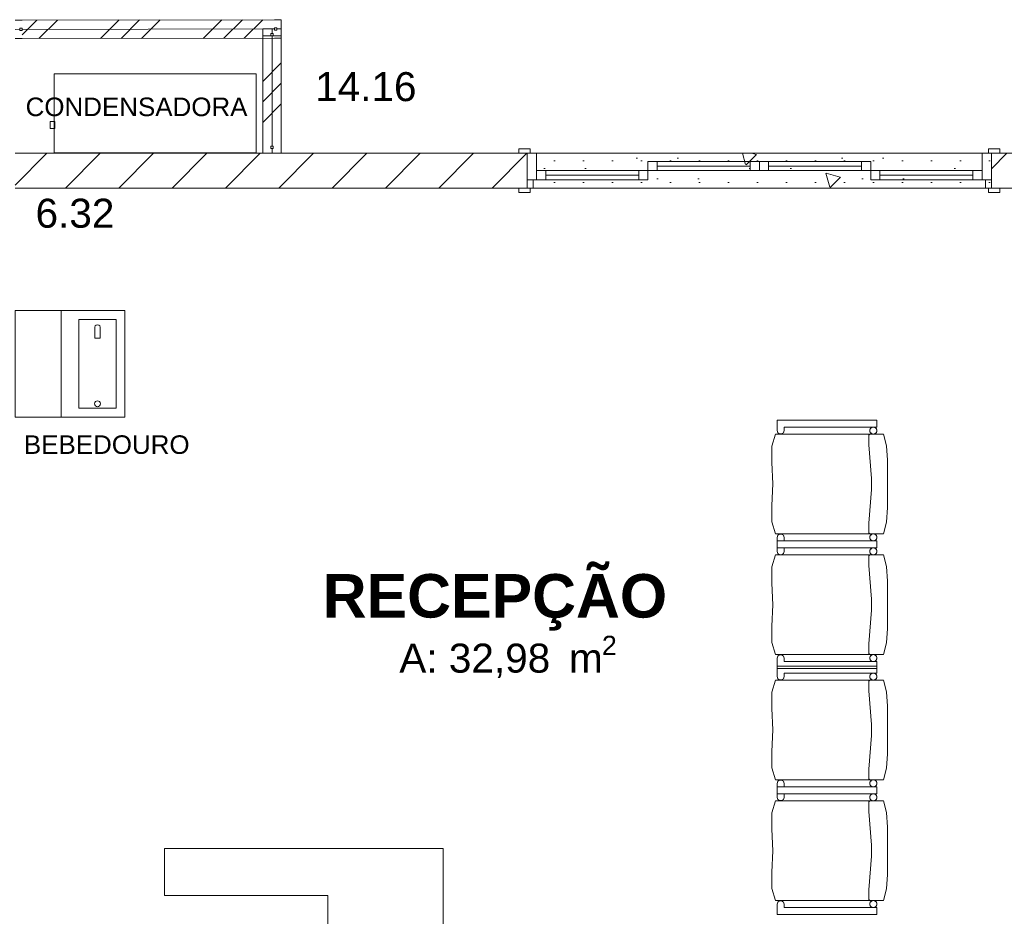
# Model space of a CAD drawing. Header units: millimetres. Extents: x 2826 to 3034, y 1533 to 1590.
# Tile 171 of 248: x 3005.22 to 3009.46, y 1552.55 to 1556.41. Entities that reach past the tile are written whole.
import ezdxf
from ezdxf.enums import TextEntityAlignment as Align

# ---------------------------------------------------------------- set-up
doc = ezdxf.new("R2010")
doc.units = ezdxf.units.MM
doc.set_wipeout_variables(frame=1)
doc.layers.add('_Caneta_No__220', color=7, linetype='Continuous', lineweight=15, true_color=0x8a8a8a)
doc.layers.add('ARQ - Parede', color=7, linetype='Continuous')
doc.layers.add('ARQ - Parede-Cortina', color=7, linetype='Continuous')
doc.styles.add('ESTILO_GERADO_1', font='arialbd.ttf')
doc.styles.add('ESTILO_GERADO_2', font='arial.ttf')
pattern_1 = [(45, (0.02328, 0.6193), (-0.220971, 0.220971), []), (45, (-0.0209, 0.6635), (-0.220971, 0.220971), []), (45, (-0.0651, 0.7077), (-0.220971, 0.220971), [])]
pattern_2 = [(45, (0.02328, 0.61931), (-0.1149048, 0.1149048), [])]

# ---------------------------------------------------------------- blocks, each defined once
blk = doc.blocks.new('A$Cdd268059')
at = {"layer": '_Caneta_No__220'}
h = blk.add_hatch(dxfattribs=at)
h.set_pattern_fill('GRANILITE___CINZA_CLARO__CC', color=256, style=0, pattern_type=2)
h.set_pattern_definition([(45, (0.0233, 0.6193), (-0.45928, 0.45928), [0.0625, -0.3125]), (45, (-0.0738, 0.98153), (-0.45928, 0.45928), [0.0625, -0.3125]), (105, (0.0233, 0.6193), (0.627387, 0.168108), [0.0625, -0.3125]), (105, (0.28845, 0.8845), (0.627387, 0.168108), [0.0625, -0.3125]), (165, (0.0675, 0.6635), (0.168108, 0.627387), [0.0625, -0.3125]), (165, (0.33264, 0.9287), (0.168108, 0.627387), [0.0625, -0.3125]), (45, (-0.02091, 0.6635), (-0.08838835, 0.08838835), [0, -0.125, 0, -0.1875]), (90, (0.02328, 0.7077), (-0.125, 0), [0, -0.09375, 0, -0.15625])])
h.paths.add_polyline_path([(21.0533, 9.1406), (21.0533, 8.9906), (23.0533, 8.9906), (23.0533, 9.1406)])
h = blk.add_hatch(dxfattribs=at)
h.set_pattern_fill('TIJOLO_COMUM_0005', color=256, style=0, pattern_type=2)
h.set_pattern_definition(pattern_2)
h.paths.add_polyline_path([(23.0533, 9.1406), (23.0533, 8.9906), (25.4138, 8.9906), (25.4138, 9.1406)])
for p, q in [((18.8762, 9.7146), (18.8462, 9.7146)), ((19.9632, 9.7163), (18.8762, 9.7146)), ((19.9133, 9.6763), (19.9133, 9.6463)), ((19.9932, 9.7163), (19.9632, 9.7163)), ((19.9933, 9.6763), (19.9933, 9.6463)), ((18.8763, 9.6346), (18.8463, 9.6346)), ((19.9133, 9.6463), (19.9133, 9.1706)), ((19.9933, 9.6463), (19.9933, 9.1706)), ((19.9133, 9.1706), (19.9133, 9.1406)), ((19.9933, 9.1706), (19.9933, 9.1406)), ((18.8463, 9.1406), (19.9837, 9.1406)), ((19.9837, 9.1406), (20.164, 9.1406)), ((20.164, 9.1406), (26.2938, 9.1406)), ((21.0163, 9.1406), (21.0163, 9.1596)), ((21.0163, 9.1596), (21.0663, 9.1596)), ((21.0533, 9.1406), (21.0163, 9.1406)), ((21.0663, 9.1406), (21.0163, 9.1406)), ((21.0533, 9.1406), (21.0163, 9.1406)), ((21.0533, 9.1406), (21.0163, 9.1406)), ((21.0533, 9.1406), (21.0533, 9.0256)), ((21.0533, 9.0256), (21.0533, 9.1406)), ((21.0533, 9.1406), (21.0933, 9.1406)), ((21.0533, 9.1406), (21.0533, 9.0256)), ((21.0533, 9.1406), (21.0533, 9.0256)), ((21.0663, 9.1596), (21.0663, 9.1406)), ((21.0933, 9.1406), (21.0933, 9.0256)), ((23.0133, 9.0256), (23.0133, 9.1406)), ((23.0133, 9.1406), (23.0533, 9.1406)), ((23.0403, 9.1596), (23.0903, 9.1596)), ((23.0403, 9.1406), (23.0403, 9.1596)), ((23.0903, 9.1406), (23.0403, 9.1406)), ((23.0533, 9.1406), (23.0903, 9.1406)), ((23.0533, 9.1406), (23.0533, 9.0256)), ((23.0533, 9.1406), (23.0533, 9.0256)), ((23.0533, 9.1406), (23.0533, 9.0256)), ((23.0533, 9.1406), (23.0533, 9.0256)), ((23.0533, 9.1406), (23.0903, 9.1406)), ((23.0533, 9.1406), (23.0903, 9.1406)), ((23.0903, 9.1596), (23.0903, 9.1406)), ((21.5733, 9.1056), (21.6133, 9.1056)), ((21.5733, 9.0656), (21.5733, 9.1056)), ((21.6133, 9.1056), (21.6133, 9.0656)), ((22.0133, 9.0856), (21.6133, 9.0856)), ((22.0133, 9.0656), (22.0133, 9.1056)), ((22.0133, 9.1056), (22.0533, 9.1056)), ((22.0533, 9.1056), (22.0533, 9.0656)), ((22.0933, 9.1056), (22.0533, 9.1056)), ((22.0533, 9.1056), (22.0533, 9.0656)), ((22.0933, 9.0656), (22.0933, 9.1056)), ((22.0933, 9.0856), (22.4933, 9.0856)), ((22.5333, 9.1056), (22.4933, 9.1056)), ((22.4933, 9.1056), (22.4933, 9.0656)), ((22.5333, 9.0656), (22.5333, 9.1056)), ((21.1333, 9.0656), (21.0933, 9.0656)), ((21.0933, 9.0656), (21.0933, 9.0256)), ((21.1333, 9.0256), (21.1333, 9.0656)), ((21.1333, 9.0456), (21.5333, 9.0456)), ((21.5733, 9.0656), (21.5333, 9.0656)), ((21.5333, 9.0656), (21.5333, 9.0256)), ((21.5733, 9.0256), (21.5733, 9.0656)), ((21.6133, 9.0656), (21.5733, 9.0656)), ((22.0533, 9.0656), (22.0133, 9.0656)), ((22.0533, 9.0656), (22.0933, 9.0656)), ((22.4933, 9.0656), (22.5333, 9.0656)), ((22.5333, 9.0656), (22.5733, 9.0656)), ((22.5333, 9.0256), (22.5333, 9.0656)), ((22.5733, 9.0656), (22.5733, 9.0256)), ((22.9733, 9.0456), (22.5733, 9.0456)), ((22.9733, 9.0256), (22.9733, 9.0656)), ((22.9733, 9.0656), (23.0133, 9.0656)), ((23.0133, 9.0656), (23.0133, 9.0256)), ((21.0533, 9.0256), (21.0533, 8.9906)), ((21.0533, 8.9906), (21.0533, 9.0256)), ((21.0533, 9.0256), (21.0783, 9.0256)), ((21.0933, 9.0256), (21.0533, 9.0256)), ((21.0533, 9.0256), (21.0533, 8.9906)), ((21.0533, 9.0256), (21.0533, 8.9906)), ((21.0783, 9.0256), (21.0783, 8.9906)), ((21.0933, 9.0256), (21.1333, 9.0256)), ((21.5333, 9.0256), (21.5733, 9.0256)), ((22.5733, 9.0256), (22.5333, 9.0256)), ((23.0133, 9.0256), (22.9733, 9.0256)), ((23.0533, 9.0256), (23.0133, 9.0256)), ((23.0283, 8.9906), (23.0283, 9.0256)), ((23.0283, 9.0256), (23.0533, 9.0256)), ((23.0533, 9.0256), (23.0533, 8.9906)), ((23.0533, 9.0256), (23.0533, 8.9906)), ((23.0533, 9.0256), (23.0533, 8.9906)), ((23.0533, 9.0256), (23.0533, 8.9906)), ((25.1638, 8.9906), (18.8463, 8.9906)), ((21.0533, 8.9906), (21.0163, 8.9906)), ((21.0163, 8.9716), (21.0163, 8.9906)), ((21.0163, 8.9906), (21.0663, 8.9906)), ((21.0533, 8.9906), (21.0163, 8.9906)), ((21.0533, 8.9906), (21.0163, 8.9906)), ((21.0663, 8.9716), (21.0163, 8.9716)), ((21.0783, 8.9906), (21.0533, 8.9906)), ((21.0663, 8.9906), (21.0663, 8.9716)), ((23.0533, 8.9906), (23.0283, 8.9906)), ((23.0403, 8.9906), (23.0903, 8.9906)), ((23.0403, 8.9716), (23.0403, 8.9906)), ((23.0903, 8.9716), (23.0403, 8.9716)), ((23.0533, 8.9906), (23.0903, 8.9906)), ((23.0533, 8.9906), (23.0903, 8.9906)), ((23.0533, 8.9906), (23.0903, 8.9906)), ((23.0903, 8.9906), (23.0903, 8.9716)), ((19.3194, 8.4626), (18.8463, 8.4626)), ((19.0448, 8.4626), (19.0448, 8.0038)), ((19.3194, 8.0038), (19.3194, 8.4626)), ((19.121, 8.4245), (19.121, 8.0419)), ((19.2813, 8.4245), (19.121, 8.4245)), ((19.2813, 8.0419), (19.2813, 8.4245)), ((19.121, 8.0419), (19.2813, 8.0419)), ((18.8463, 8.0038), (19.3194, 8.0038)), ((22.1303, 7.9901), (22.1303, 7.9451)), ((22.5596, 7.9901), (22.1303, 7.9901)), ((22.5596, 7.9601), (22.5596, 7.9901)), ((22.1303, 7.9451), (22.1326, 7.9363)), ((22.1326, 7.9363), (22.1401, 7.9308)), ((22.1494, 7.9308), (22.1569, 7.9363)), ((22.1569, 7.9363), (22.1597, 7.9451)), ((22.1597, 7.9451), (22.1597, 7.9601)), ((22.1597, 7.9601), (22.5596, 7.9601)), ((22.1224, 7.9301), (22.1071, 7.8782)), ((22.5882, 7.9301), (22.1224, 7.9301)), ((22.1401, 7.9308), (22.1494, 7.9308)), ((22.5246, 7.9228), (22.5248, 7.9242)), ((22.5246, 7.9221), (22.5246, 7.9228)), ((22.5256, 7.8841), (22.5246, 7.9221)), ((22.5248, 7.9242), (22.5253, 7.9255)), ((22.5253, 7.9255), (22.526, 7.9267)), ((22.526, 7.9267), (22.5269, 7.9278)), ((22.5269, 7.9278), (22.528, 7.9287)), ((22.528, 7.9287), (22.5292, 7.9294)), ((22.5292, 7.9294), (22.5305, 7.9298)), ((22.5305, 7.9298), (22.5319, 7.9301)), ((22.6008, 7.8798), (22.5882, 7.9301)), ((22.1071, 7.8782), (22.1068, 7.8081)), ((22.5366, 7.7386), (22.5256, 7.8841)), ((22.6058, 7.8171), (22.6008, 7.8798)), ((22.1068, 7.8081), (22.111, 7.7151)), ((22.6058, 7.7151), (22.6058, 7.8171)), ((22.5366, 7.6916), (22.5366, 7.7386)), ((22.111, 7.7151), (22.1068, 7.6221)), ((22.5256, 7.5461), (22.5366, 7.6916)), ((22.6058, 7.6131), (22.6058, 7.7151)), ((22.1068, 7.6221), (22.1071, 7.552)), ((22.6008, 7.5504), (22.6058, 7.6131)), ((22.1071, 7.552), (22.1224, 7.5001)), ((22.5246, 7.5081), (22.5256, 7.5461)), ((22.5882, 7.5001), (22.6008, 7.5504)), ((22.1224, 7.5001), (22.5882, 7.5001)), ((22.1326, 7.4939), (22.1303, 7.4851)), ((22.1303, 7.4851), (22.1303, 7.4401)), ((22.1303, 7.4698), (22.1303, 7.4248)), ((22.5596, 7.4698), (22.1303, 7.4698)), ((22.1401, 7.4994), (22.1326, 7.4939)), ((22.1494, 7.4994), (22.1401, 7.4994)), ((22.1569, 7.4939), (22.1494, 7.4994)), ((22.1597, 7.4851), (22.1569, 7.4939)), ((22.1597, 7.4701), (22.1597, 7.4851)), ((22.5596, 7.4701), (22.1597, 7.4701)), ((22.5246, 7.5074), (22.5246, 7.5081)), ((22.5248, 7.506), (22.5246, 7.5074)), ((22.5253, 7.5047), (22.5248, 7.506)), ((22.526, 7.5035), (22.5253, 7.5047)), ((22.5269, 7.5024), (22.526, 7.5035)), ((22.528, 7.5015), (22.5269, 7.5024)), ((22.5292, 7.5008), (22.528, 7.5015)), ((22.5596, 7.4401), (22.5596, 7.4701)), ((22.5596, 7.4398), (22.5596, 7.4698)), ((22.1303, 7.4401), (22.5596, 7.4401)), ((22.1597, 7.4248), (22.1597, 7.4398)), ((22.1597, 7.4398), (22.5596, 7.4398)), ((22.1224, 7.4098), (22.1071, 7.3579)), ((22.5882, 7.4098), (22.1224, 7.4098)), ((22.1303, 7.4248), (22.1326, 7.416)), ((22.1326, 7.416), (22.1401, 7.4105)), ((22.1401, 7.4105), (22.1494, 7.4105)), ((22.1494, 7.4105), (22.1569, 7.416)), ((22.1569, 7.416), (22.1597, 7.4248)), ((22.5246, 7.4025), (22.5248, 7.4039)), ((22.5246, 7.4018), (22.5246, 7.4025)), ((22.5256, 7.3638), (22.5246, 7.4018)), ((22.5248, 7.4039), (22.5253, 7.4052)), ((22.5253, 7.4052), (22.526, 7.4064)), ((22.526, 7.4064), (22.5269, 7.4075)), ((22.5269, 7.4075), (22.528, 7.4084)), ((22.528, 7.4084), (22.5292, 7.4091)), ((22.5292, 7.4091), (22.5305, 7.4095)), ((22.5305, 7.4095), (22.5319, 7.4098)), ((22.6008, 7.3595), (22.5882, 7.4098)), ((22.1071, 7.3579), (22.1068, 7.2878)), ((22.5366, 7.2183), (22.5256, 7.3638)), ((22.6058, 7.2968), (22.6008, 7.3595)), ((22.1068, 7.2878), (22.111, 7.1948)), ((22.6058, 7.1948), (22.6058, 7.2968)), ((22.5366, 7.1713), (22.5366, 7.2183)), ((22.111, 7.1948), (22.1068, 7.1018)), ((22.5256, 7.0258), (22.5366, 7.1713)), ((22.6058, 7.0928), (22.6058, 7.1948)), ((22.1068, 7.1018), (22.1071, 7.0317)), ((22.6008, 7.0301), (22.6058, 7.0928)), ((22.1071, 7.0317), (22.1224, 6.9798)), ((22.5246, 6.9878), (22.5256, 7.0258)), ((22.5882, 6.9798), (22.6008, 7.0301)), ((22.1224, 6.9798), (22.5882, 6.9798)), ((22.1326, 6.9736), (22.1303, 6.9648)), ((22.1303, 6.9648), (22.1303, 6.9198)), ((22.1401, 6.9791), (22.1326, 6.9736)), ((22.1494, 6.9791), (22.1401, 6.9791)), ((22.1569, 6.9736), (22.1494, 6.9791)), ((22.1597, 6.9648), (22.1569, 6.9736)), ((22.1597, 6.9498), (22.1597, 6.9648)), ((22.5246, 6.9871), (22.5246, 6.9878)), ((22.5248, 6.9857), (22.5246, 6.9871)), ((22.5253, 6.9844), (22.5248, 6.9857)), ((22.526, 6.9832), (22.5253, 6.9844)), ((22.5269, 6.9821), (22.526, 6.9832)), ((22.528, 6.9812), (22.5269, 6.9821)), ((22.5292, 6.9805), (22.528, 6.9812)), ((22.1303, 6.9299), (22.1303, 6.8849)), ((22.5596, 6.9299), (22.1303, 6.9299)), ((22.1303, 6.9198), (22.5596, 6.9198)), ((22.5596, 6.9498), (22.1597, 6.9498)), ((22.5596, 6.9198), (22.5596, 6.9498)), ((22.5596, 6.8999), (22.5596, 6.9299)), ((22.1303, 6.8849), (22.1326, 6.876)), ((22.1326, 6.876), (22.1401, 6.8706)), ((22.1494, 6.8706), (22.1569, 6.876)), ((22.1569, 6.876), (22.1597, 6.8849)), ((22.1597, 6.8849), (22.1597, 6.8999)), ((22.1597, 6.8999), (22.5596, 6.8999)), ((22.1224, 6.8699), (22.1071, 6.8179)), ((22.5882, 6.8699), (22.1224, 6.8699)), ((22.1401, 6.8706), (22.1494, 6.8706)), ((22.5246, 6.8626), (22.5248, 6.8639)), ((22.5246, 6.8619), (22.5246, 6.8626)), ((22.5256, 6.8239), (22.5246, 6.8619)), ((22.5248, 6.8639), (22.5253, 6.8653)), ((22.5253, 6.8653), (22.526, 6.8665)), ((22.526, 6.8665), (22.5269, 6.8675)), ((22.5269, 6.8675), (22.528, 6.8684)), ((22.528, 6.8684), (22.5292, 6.8691)), ((22.5292, 6.8691), (22.5305, 6.8696)), ((22.5305, 6.8696), (22.5319, 6.8699)), ((22.6008, 6.8196), (22.5882, 6.8699)), ((22.1071, 6.8179), (22.1068, 6.7478)), ((22.5366, 6.6784), (22.5256, 6.8239)), ((22.6058, 6.7569), (22.6008, 6.8196)), ((22.1068, 6.7478), (22.111, 6.6549)), ((22.6058, 6.6549), (22.6058, 6.7569)), ((22.5366, 6.6314), (22.5366, 6.6784)), ((22.111, 6.6549), (22.1068, 6.5619)), ((22.5256, 6.4859), (22.5366, 6.6314)), ((22.6058, 6.5528), (22.6058, 6.6549)), ((22.1068, 6.5619), (22.1071, 6.4918)), ((22.6008, 6.4902), (22.6058, 6.5528)), ((22.1071, 6.4918), (22.1224, 6.4399)), ((22.5246, 6.4479), (22.5256, 6.4859)), ((22.5882, 6.4399), (22.6008, 6.4902)), ((22.1224, 6.4399), (22.5882, 6.4399)), ((22.1326, 6.4337), (22.1303, 6.4249)), ((22.1303, 6.4249), (22.1303, 6.3799)), ((22.1303, 6.4096), (22.1303, 6.3646)), ((22.5596, 6.4096), (22.1303, 6.4096)), ((22.1401, 6.4391), (22.1326, 6.4337)), ((22.1494, 6.4391), (22.1401, 6.4391)), ((22.1569, 6.4337), (22.1494, 6.4391)), ((22.1597, 6.4249), (22.1569, 6.4337)), ((22.1597, 6.4099), (22.1597, 6.4249)), ((22.5596, 6.4099), (22.1597, 6.4099)), ((22.5246, 6.4472), (22.5246, 6.4479)), ((22.5248, 6.4458), (22.5246, 6.4472)), ((22.5253, 6.4445), (22.5248, 6.4458)), ((22.526, 6.4433), (22.5253, 6.4445)), ((22.5269, 6.4422), (22.526, 6.4433)), ((22.528, 6.4413), (22.5269, 6.4422)), ((22.5292, 6.4406), (22.528, 6.4413)), ((22.5596, 6.3799), (22.5596, 6.4099)), ((22.5596, 6.3796), (22.5596, 6.4096)), ((22.1303, 6.3799), (22.5596, 6.3799)), ((22.1597, 6.3646), (22.1597, 6.3796)), ((22.1597, 6.3796), (22.5596, 6.3796)), ((22.1224, 6.3496), (22.1071, 6.2976)), ((22.5882, 6.3496), (22.1224, 6.3496)), ((22.1303, 6.3646), (22.1326, 6.3557)), ((22.1326, 6.3557), (22.1401, 6.3503)), ((22.1401, 6.3503), (22.1494, 6.3503)), ((22.1494, 6.3503), (22.1569, 6.3557)), ((22.1569, 6.3557), (22.1597, 6.3646)), ((22.5246, 6.3423), (22.5248, 6.3436)), ((22.5246, 6.3416), (22.5246, 6.3423)), ((22.5256, 6.3036), (22.5246, 6.3416)), ((22.5248, 6.3436), (22.5253, 6.345)), ((22.5253, 6.345), (22.526, 6.3462)), ((22.526, 6.3462), (22.5269, 6.3472)), ((22.5269, 6.3472), (22.528, 6.3481)), ((22.528, 6.3481), (22.5292, 6.3488)), ((22.5292, 6.3488), (22.5305, 6.3493)), ((22.5305, 6.3493), (22.5319, 6.3496)), ((22.6008, 6.2993), (22.5882, 6.3496)), ((22.1071, 6.2976), (22.1068, 6.2275)), ((22.5366, 6.1581), (22.5256, 6.3036)), ((22.6058, 6.2366), (22.6008, 6.2993)), ((22.1068, 6.2275), (22.111, 6.1346)), ((22.6058, 6.1346), (22.6058, 6.2366)), ((22.5366, 6.1111), (22.5366, 6.1581)), ((20.6906, 6.1441), (19.4903, 6.1441)), ((19.4903, 6.1441), (19.4903, 5.9422)), ((20.6906, 3.7698), (20.6906, 6.1441)), ((22.111, 6.1346), (22.1068, 6.0416)), ((22.5256, 5.9656), (22.5366, 6.1111)), ((22.6058, 6.0325), (22.6058, 6.1346)), ((22.1068, 6.0416), (22.1071, 5.9715)), ((22.6008, 5.9699), (22.6058, 6.0325)), ((19.4903, 5.9422), (20.1932, 5.9422)), ((20.1932, 5.9422), (20.1932, 3.7698)), ((22.1071, 5.9715), (22.1224, 5.9196)), ((22.5246, 5.9276), (22.5256, 5.9656)), ((22.5882, 5.9196), (22.6008, 5.9699)), ((22.1224, 5.9196), (22.5882, 5.9196)), ((22.1326, 5.9134), (22.1303, 5.9046)), ((22.1303, 5.9046), (22.1303, 5.8596)), ((22.1401, 5.9188), (22.1326, 5.9134)), ((22.1494, 5.9188), (22.1401, 5.9188)), ((22.1569, 5.9134), (22.1494, 5.9188)), ((22.1597, 5.9046), (22.1569, 5.9134)), ((22.1597, 5.8896), (22.1597, 5.9046)), ((22.5246, 5.9269), (22.5246, 5.9276)), ((22.5248, 5.9255), (22.5246, 5.9269)), ((22.5253, 5.9242), (22.5248, 5.9255)), ((22.526, 5.923), (22.5253, 5.9242)), ((22.5269, 5.9219), (22.526, 5.923)), ((22.528, 5.921), (22.5269, 5.9219)), ((22.5292, 5.9203), (22.528, 5.921)), ((22.1303, 5.8596), (22.5596, 5.8596)), ((22.5596, 5.8896), (22.1597, 5.8896)), ((22.5596, 5.8596), (22.5596, 5.8896))]:
    blk.add_line(p, q, dxfattribs=at)
for points in [[(18.8462, 9.7146), (19.9932, 9.7163)], [(19.9133, 9.1406), (19.9133, 9.6763)], [(19.9933, 9.6763), (19.9533, 9.6763), (19.9133, 9.6763)], [(19.9533, 9.1406), (19.9533, 9.6763)], [(19.9933, 9.6363), (19.9933, 9.6763), (19.9932, 9.7163)], [(19.9933, 9.1406), (19.9933, 9.6763)], [(19.9133, 9.1406), (19.9533, 9.1406), (19.9933, 9.1406)], [(25.4138, 9.1406), (23.0533, 9.1406)], [(18.8463, 8.9906), (21.0533, 8.9906)], [(23.0533, 8.9906), (25.1638, 8.9906)]]:
    blk.add_lwpolyline(points, dxfattribs=at)
for points in [[(19.8848, 9.4826), (19.0148, 9.4826), (19.0148, 9.1426), (19.8848, 9.1426)], [(19.8848, 9.4826), (19.0148, 9.4826), (19.0148, 9.1426), (19.8848, 9.1426)], [(19.8848, 9.4826), (19.0148, 9.4826), (19.0148, 9.1426), (19.8848, 9.1426)], [(19.0168, 9.2476), (19.0168, 9.2776), (18.9968, 9.2776), (18.9968, 9.2476)], [(19.0168, 9.2476), (19.0168, 9.2776), (18.9968, 9.2776), (18.9968, 9.2476)], [(19.0168, 9.2476), (19.0168, 9.2776), (18.9968, 9.2776), (18.9968, 9.2476)], [(19.0168, 9.2476), (19.0168, 9.2776), (18.9968, 9.2776), (18.9968, 9.2476)], [(19.0168, 9.2476), (19.0168, 9.2776), (18.9968, 9.2776), (18.9968, 9.2476)], [(19.0168, 9.2476), (19.0168, 9.2776), (18.9968, 9.2776), (18.9968, 9.2476)], [(21.0533, 9.1406), (21.0533, 8.9906), (23.0533, 8.9906), (23.0533, 9.1406)], [(22.0133, 9.0856), (21.6133, 9.0856), (21.6133, 9.1056), (22.0133, 9.1056)], [(22.0133, 9.0656), (21.6133, 9.0656), (21.6133, 9.0856), (22.0133, 9.0856)], [(22.0933, 9.0856), (22.4933, 9.0856), (22.4933, 9.1056), (22.0933, 9.1056)], [(22.0933, 9.0656), (22.4933, 9.0656), (22.4933, 9.0856), (22.0933, 9.0856)], [(21.1333, 9.0456), (21.5333, 9.0456), (21.5333, 9.0656), (21.1333, 9.0656)], [(21.1333, 9.0256), (21.5333, 9.0256), (21.5333, 9.0456), (21.1333, 9.0456)], [(22.9733, 9.0456), (22.5733, 9.0456), (22.5733, 9.0656), (22.9733, 9.0656)], [(22.9733, 9.0256), (22.5733, 9.0256), (22.5733, 9.0456), (22.9733, 9.0456)], [(18.8463, 8.0038), (19.3194, 8.0038), (19.3194, 8.4626), (18.8463, 8.4626)], [(19.1898, 8.3437), (19.2125, 8.3437), (19.2125, 8.3916), (19.2109, 8.3965), (19.2069, 8.4), (19.2011, 8.4013), (19.1954, 8.4), (19.1913, 8.3965), (19.1898, 8.3916)], [(22.1303, 7.9901), (22.1303, 7.9451), (22.1326, 7.9363), (22.1401, 7.9308), (22.1494, 7.9308), (22.1569, 7.9363), (22.1597, 7.9451), (22.1597, 7.9601), (22.5596, 7.9601), (22.5596, 7.9901)], [(22.5596, 7.9451), (22.5593, 7.9477), (22.5587, 7.9502), (22.5576, 7.9526), (22.5561, 7.9547), (22.5542, 7.9566), (22.5521, 7.9581), (22.5497, 7.9592), (22.5472, 7.9599), (22.5446, 7.9601), (22.542, 7.9599), (22.5394, 7.9592), (22.5371, 7.9581), (22.5349, 7.9566), (22.5331, 7.9547), (22.5316, 7.9526), (22.5305, 7.9502), (22.5298, 7.9477), (22.5296, 7.9451), (22.5298, 7.9425), (22.5305, 7.94), (22.5316, 7.9376), (22.5331, 7.9354), (22.5349, 7.9336), (22.5371, 7.9321), (22.5394, 7.931), (22.542, 7.9303), (22.5446, 7.9301), (22.5472, 7.9303), (22.5497, 7.931), (22.5521, 7.9321), (22.5542, 7.9336), (22.5561, 7.9354), (22.5576, 7.9376), (22.5587, 7.94), (22.5593, 7.9425)], [(22.1224, 7.9301), (22.1071, 7.8782), (22.1068, 7.8081), (22.111, 7.7151), (22.1068, 7.6221), (22.1071, 7.552), (22.1224, 7.5001), (22.5882, 7.5001), (22.6008, 7.5504), (22.6058, 7.6131), (22.6058, 7.7151), (22.6058, 7.8171), (22.6008, 7.8798), (22.5882, 7.9301)], [(22.1597, 7.4701), (22.1597, 7.4851), (22.1569, 7.4939), (22.1494, 7.4994), (22.1401, 7.4994), (22.1326, 7.4939), (22.1303, 7.4851), (22.1303, 7.4401), (22.5596, 7.4401), (22.5596, 7.4701)], [(22.1303, 7.4698), (22.1303, 7.4248), (22.1326, 7.416), (22.1401, 7.4105), (22.1494, 7.4105), (22.1569, 7.416), (22.1597, 7.4248), (22.1597, 7.4398), (22.5596, 7.4398), (22.5596, 7.4698)], [(22.5596, 7.4851), (22.5593, 7.4877), (22.5587, 7.4902), (22.5576, 7.4926), (22.5561, 7.4947), (22.5542, 7.4966), (22.5521, 7.4981), (22.5497, 7.4992), (22.5472, 7.4999), (22.5446, 7.5001), (22.542, 7.4999), (22.5394, 7.4992), (22.5371, 7.4981), (22.5349, 7.4966), (22.5331, 7.4947), (22.5316, 7.4926), (22.5305, 7.4902), (22.5298, 7.4877), (22.5296, 7.4851), (22.5298, 7.4825), (22.5305, 7.48), (22.5316, 7.4776), (22.5331, 7.4754), (22.5349, 7.4736), (22.5371, 7.4721), (22.5394, 7.471), (22.542, 7.4703), (22.5446, 7.4701), (22.5472, 7.4703), (22.5497, 7.471), (22.5521, 7.4721), (22.5542, 7.4736), (22.5561, 7.4754), (22.5576, 7.4776), (22.5587, 7.48), (22.5593, 7.4825)], [(22.5596, 7.4248), (22.5593, 7.4274), (22.5587, 7.4299), (22.5576, 7.4323), (22.5561, 7.4344), (22.5542, 7.4363), (22.5521, 7.4378), (22.5497, 7.4389), (22.5472, 7.4396), (22.5446, 7.4398), (22.542, 7.4396), (22.5394, 7.4389), (22.5371, 7.4378), (22.5349, 7.4363), (22.5331, 7.4344), (22.5316, 7.4323), (22.5305, 7.4299), (22.5298, 7.4274), (22.5296, 7.4248), (22.5298, 7.4222), (22.5305, 7.4197), (22.5316, 7.4173), (22.5331, 7.4151), (22.5349, 7.4133), (22.5371, 7.4118), (22.5394, 7.4107), (22.542, 7.41), (22.5446, 7.4098), (22.5472, 7.41), (22.5497, 7.4107), (22.5521, 7.4118), (22.5542, 7.4133), (22.5561, 7.4151), (22.5576, 7.4173), (22.5587, 7.4197), (22.5593, 7.4222)], [(22.1224, 7.4098), (22.1071, 7.3579), (22.1068, 7.2878), (22.111, 7.1948), (22.1068, 7.1018), (22.1071, 7.0317), (22.1224, 6.9798), (22.5882, 6.9798), (22.6008, 7.0301), (22.6058, 7.0928), (22.6058, 7.1948), (22.6058, 7.2968), (22.6008, 7.3595), (22.5882, 7.4098)], [(22.1597, 6.9498), (22.1597, 6.9648), (22.1569, 6.9736), (22.1494, 6.9791), (22.1401, 6.9791), (22.1326, 6.9736), (22.1303, 6.9648), (22.1303, 6.9198), (22.5596, 6.9198), (22.5596, 6.9498)], [(22.5596, 6.9648), (22.5593, 6.9674), (22.5587, 6.9699), (22.5576, 6.9723), (22.5561, 6.9744), (22.5542, 6.9763), (22.5521, 6.9778), (22.5497, 6.9789), (22.5472, 6.9796), (22.5446, 6.9798), (22.542, 6.9796), (22.5394, 6.9789), (22.5371, 6.9778), (22.5349, 6.9763), (22.5331, 6.9744), (22.5316, 6.9723), (22.5305, 6.9699), (22.5298, 6.9674), (22.5296, 6.9648), (22.5298, 6.9622), (22.5305, 6.9597), (22.5316, 6.9573), (22.5331, 6.9551), (22.5349, 6.9533), (22.5371, 6.9518), (22.5394, 6.9507), (22.542, 6.95), (22.5446, 6.9498), (22.5472, 6.95), (22.5497, 6.9507), (22.5521, 6.9518), (22.5542, 6.9533), (22.5561, 6.9551), (22.5576, 6.9573), (22.5587, 6.9597), (22.5593, 6.9622)], [(22.1303, 6.9299), (22.1303, 6.8849), (22.1326, 6.876), (22.1401, 6.8706), (22.1494, 6.8706), (22.1569, 6.876), (22.1597, 6.8849), (22.1597, 6.8999), (22.5596, 6.8999), (22.5596, 6.9299)], [(22.5596, 6.8849), (22.5593, 6.8875), (22.5587, 6.89), (22.5576, 6.8924), (22.5561, 6.8945), (22.5542, 6.8964), (22.5521, 6.8979), (22.5497, 6.899), (22.5472, 6.8996), (22.5446, 6.8999), (22.542, 6.8996), (22.5394, 6.899), (22.5371, 6.8979), (22.5349, 6.8964), (22.5331, 6.8945), (22.5316, 6.8924), (22.5305, 6.89), (22.5298, 6.8875), (22.5296, 6.8849), (22.5298, 6.8823), (22.5305, 6.8797), (22.5316, 6.8774), (22.5331, 6.8752), (22.5349, 6.8734), (22.5371, 6.8719), (22.5394, 6.8708), (22.542, 6.8701), (22.5446, 6.8699), (22.5472, 6.8701), (22.5497, 6.8708), (22.5521, 6.8719), (22.5542, 6.8734), (22.5561, 6.8752), (22.5576, 6.8774), (22.5587, 6.8797), (22.5593, 6.8823)], [(22.1224, 6.8699), (22.1071, 6.8179), (22.1068, 6.7478), (22.111, 6.6549), (22.1068, 6.5619), (22.1071, 6.4918), (22.1224, 6.4399), (22.5882, 6.4399), (22.6008, 6.4902), (22.6058, 6.5528), (22.6058, 6.6549), (22.6058, 6.7569), (22.6008, 6.8196), (22.5882, 6.8699)], [(22.1597, 6.4099), (22.1597, 6.4249), (22.1569, 6.4337), (22.1494, 6.4391), (22.1401, 6.4391), (22.1326, 6.4337), (22.1303, 6.4249), (22.1303, 6.3799), (22.5596, 6.3799), (22.5596, 6.4099)], [(22.1303, 6.4096), (22.1303, 6.3646), (22.1326, 6.3557), (22.1401, 6.3503), (22.1494, 6.3503), (22.1569, 6.3557), (22.1597, 6.3646), (22.1597, 6.3796), (22.5596, 6.3796), (22.5596, 6.4096)], [(22.5596, 6.4249), (22.5593, 6.4275), (22.5587, 6.43), (22.5576, 6.4324), (22.5561, 6.4345), (22.5542, 6.4364), (22.5521, 6.4379), (22.5497, 6.439), (22.5472, 6.4396), (22.5446, 6.4399), (22.542, 6.4396), (22.5394, 6.439), (22.5371, 6.4379), (22.5349, 6.4364), (22.5331, 6.4345), (22.5316, 6.4324), (22.5305, 6.43), (22.5298, 6.4275), (22.5296, 6.4249), (22.5298, 6.4223), (22.5305, 6.4197), (22.5316, 6.4174), (22.5331, 6.4152), (22.5349, 6.4134), (22.5371, 6.4119), (22.5394, 6.4108), (22.542, 6.4101), (22.5446, 6.4099), (22.5472, 6.4101), (22.5497, 6.4108), (22.5521, 6.4119), (22.5542, 6.4134), (22.5561, 6.4152), (22.5576, 6.4174), (22.5587, 6.4197), (22.5593, 6.4223)], [(22.5596, 6.3646), (22.5593, 6.3672), (22.5587, 6.3697), (22.5576, 6.3721), (22.5561, 6.3742), (22.5542, 6.3761), (22.5521, 6.3776), (22.5497, 6.3787), (22.5472, 6.3793), (22.5446, 6.3796), (22.542, 6.3793), (22.5394, 6.3787), (22.5371, 6.3776), (22.5349, 6.3761), (22.5331, 6.3742), (22.5316, 6.3721), (22.5305, 6.3697), (22.5298, 6.3672), (22.5296, 6.3646), (22.5298, 6.362), (22.5305, 6.3594), (22.5316, 6.3571), (22.5331, 6.3549), (22.5349, 6.3531), (22.5371, 6.3516), (22.5394, 6.3505), (22.542, 6.3498), (22.5446, 6.3496), (22.5472, 6.3498), (22.5497, 6.3505), (22.5521, 6.3516), (22.5542, 6.3531), (22.5561, 6.3549), (22.5576, 6.3571), (22.5587, 6.3594), (22.5593, 6.362)], [(22.1224, 6.3496), (22.1071, 6.2976), (22.1068, 6.2275), (22.111, 6.1346), (22.1068, 6.0416), (22.1071, 5.9715), (22.1224, 5.9196), (22.5882, 5.9196), (22.6008, 5.9699), (22.6058, 6.0325), (22.6058, 6.1346), (22.6058, 6.2366), (22.6008, 6.2993), (22.5882, 6.3496)], [(22.1597, 5.8896), (22.1597, 5.9046), (22.1569, 5.9134), (22.1494, 5.9188), (22.1401, 5.9188), (22.1326, 5.9134), (22.1303, 5.9046), (22.1303, 5.8596), (22.5596, 5.8596), (22.5596, 5.8896)], [(22.5596, 5.9046), (22.5593, 5.9072), (22.5587, 5.9097), (22.5576, 5.9121), (22.5561, 5.9142), (22.5542, 5.9161), (22.5521, 5.9176), (22.5497, 5.9187), (22.5472, 5.9193), (22.5446, 5.9196), (22.542, 5.9193), (22.5394, 5.9187), (22.5371, 5.9176), (22.5349, 5.9161), (22.5331, 5.9142), (22.5316, 5.9121), (22.5305, 5.9097), (22.5298, 5.9072), (22.5296, 5.9046), (22.5298, 5.902), (22.5305, 5.8994), (22.5316, 5.8971), (22.5331, 5.8949), (22.5349, 5.8931), (22.5371, 5.8916), (22.5394, 5.8905), (22.542, 5.8898), (22.5446, 5.8896), (22.5472, 5.8898), (22.5497, 5.8905), (22.5521, 5.8916), (22.5542, 5.8931), (22.5561, 5.8949), (22.5576, 5.8971), (22.5587, 5.8994), (22.5593, 5.902)]]:
    blk.add_lwpolyline(points, close=True, dxfattribs=at)
blk.add_circle((19.2011, 8.061), 0.0127, dxfattribs=at)
for centre, start_param, end_param in [((22.5446, 7.9451), 4.712389, 7.853982), ((22.5446, 7.9451), 1.570796, 4.712389), ((22.5446, 7.4851), 4.712389, 7.853982), ((22.5446, 7.4851), 1.570796, 4.712389), ((22.5446, 7.4248), 4.712389, 7.853982), ((22.5446, 7.4248), 1.570796, 4.712389), ((22.5446, 6.9648), 4.712389, 7.853982), ((22.5446, 6.9648), 1.570796, 4.712389), ((22.5446, 6.8849), 4.712389, 7.853982), ((22.5446, 6.8849), 1.570796, 4.712389), ((22.5446, 6.4249), 4.712389, 7.853982), ((22.5446, 6.4249), 1.570796, 4.712389), ((22.5446, 6.3646), 4.712389, 7.853982), ((22.5446, 6.3646), 1.570796, 4.712389), ((22.5446, 5.9046), 4.712389, 7.853982), ((22.5446, 5.9046), 1.570796, 4.712389)]:
    blk.add_ellipse(centre, major_axis=(0, 0.015), ratio=0.9996, start_param=start_param, end_param=end_param, dxfattribs=at)
for s, height, style, p in [('CONDENSADORA', 0.08, 'ESTILO_GERADO_2', (18.8913, 9.3006)), ('BEBEDOURO', 0.08, 'ESTILO_GERADO_2', (18.8839, 7.8448)), ('RECEPÇÃO', 0.1875, 'ESTILO_GERADO_1', (20.1717, 7.1393)), ('2', 0.0825, 'ESTILO_GERADO_2', (21.375, 6.9784)), ('A: 32,98', 0.125, 'ESTILO_GERADO_2', (20.5018, 6.9021)), (' m', 0.125, 'ESTILO_GERADO_2', (21.1844, 6.9021))]:
    blk.add_text(s, height=height, dxfattribs=dict(at, style=style)).set_placement(p)
at = {"layer": '_Caneta_No__220', "char_height": 0.125, "attachment_point": 5, "style": 'ESTILO_GERADO_2'}
for s, insert in [('\\A1;14.16', (20.3573, 9.4269)), ('\\A1;6.32', (19.104, 8.8813))]:
    blk.add_mtext(s, dxfattribs=dict(at, insert=insert))
at = {"layer": '_Caneta_No__220', "style": 'ESTILO_GERADO_2'}
for p in [(34.4309, 10.5457), (35.0309, 10.5457)]:
    blk.add_attdef('txt', text='', height=0.12, dxfattribs=at).set_placement(p, align=Align.MIDDLE_CENTER)
blk.add_attdef('txt', text='', height=0.12, rotation=90, dxfattribs=at).set_placement((1.2958, 6.4033), align=Align.MIDDLE_CENTER)
for points in [[(19.9483, 9.6463), (19.9583, 9.6463), (19.9583, 9.6563), (19.9483, 9.6563)], [(19.9483, 9.1706), (19.9483, 9.1606), (19.9583, 9.1606), (19.9583, 9.1706)]]:
    blk.add_wipeout(points).dxf.layer = '_Caneta_No__220'
at = {"layer": '_Caneta_No__220'}
h = blk.add_hatch(dxfattribs=at)
h.set_pattern_fill('ALUMÍNIO_0005', color=256, style=0, pattern_type=2)
h.set_pattern_definition(pattern_1)
h.paths.add_polyline_path([(19.9583, 9.6563), (19.9583, 9.6463), (19.9933, 9.6463), (19.9933, 9.6763), (19.9533, 9.6763), (19.9133, 9.6763), (19.9133, 9.6463), (19.9483, 9.6463), (19.9483, 9.6563)])
h = blk.add_hatch(dxfattribs=at)
h.set_pattern_fill('ALUMÍNIO_0005', color=256, style=0, pattern_type=2)
h.set_pattern_definition(pattern_1)
h.paths.add_polyline_path([(19.9933, 9.6463), (19.9133, 9.6463), (19.9133, 9.1706), (19.9933, 9.1706)])
h = blk.add_hatch(dxfattribs=at)
h.set_pattern_fill('ALUMÍNIO_0005', color=256, style=0, pattern_type=2)
h.set_pattern_definition(pattern_1)
h.paths.add_polyline_path([(19.9583, 9.1606), (19.9483, 9.1606), (19.9483, 9.1706), (19.9133, 9.1706), (19.9133, 9.1406), (19.9533, 9.1406), (19.9933, 9.1406), (19.9933, 9.1706), (19.9583, 9.1706)])
h = blk.add_hatch(dxfattribs=at)
h.set_pattern_fill('TIJOLO_COMUM_0005', color=256, style=0, pattern_type=2)
h.set_pattern_definition(pattern_2)
h.paths.add_polyline_path([(18.8463, 9.1406), (18.8463, 8.9906), (21.0533, 8.9906), (21.0533, 9.1406)])
for p, q in [((19.9633, 9.6363), (18.8763, 9.6346)), ((19.9483, 9.6563), (19.9483, 9.6463)), ((19.9583, 9.6563), (19.9483, 9.6563)), ((19.9583, 9.6463), (19.9483, 9.6463)), ((19.9583, 9.6563), (19.9583, 9.6463)), ((19.9933, 9.6363), (19.9633, 9.6363)), ((19.9483, 9.1706), (19.9483, 9.1606)), ((19.9583, 9.1706), (19.9483, 9.1706)), ((19.9583, 9.1706), (19.9583, 9.1606)), ((19.9583, 9.1606), (19.9483, 9.1606))]:
    blk.add_line(p, q, dxfattribs=at)
for points in [[(18.8463, 9.6746), (19.9933, 9.6763)], [(19.9933, 9.6763), (19.9533, 9.6763), (19.9133, 9.6763)], [(18.8463, 9.6346), (19.9933, 9.6363)], [(19.9133, 9.6463), (19.9483, 9.6463)], [(19.9583, 9.6463), (19.9933, 9.6463)], [(21.0533, 9.1406), (18.8463, 9.1406)], [(19.9933, 9.1406), (19.9533, 9.1406), (19.9133, 9.1406)]]:
    blk.add_lwpolyline(points, dxfattribs=at)
for points in [[(18.8663, 9.6796), (18.8663, 9.6696), (18.8763, 9.6696), (18.8763, 9.6796)], [(19.9733, 9.6813), (19.9633, 9.6813), (19.9633, 9.6713), (19.9733, 9.6713)]]:
    blk.add_wipeout(points).dxf.layer = '_Caneta_No__220'
h = blk.add_hatch(dxfattribs=at)
h.set_pattern_fill('ALUMÍNIO_0005', color=256, style=0, pattern_type=2)
h.set_pattern_definition(pattern_1)
h.paths.add_polyline_path([(19.9633, 9.6363), (19.9632, 9.7163), (18.8762, 9.7146), (18.8763, 9.6346)])
h = blk.add_hatch(dxfattribs=at)
h.set_pattern_fill('ALUMÍNIO_0005', color=256, style=0, pattern_type=2)
h.set_pattern_definition(pattern_1)
h.paths.add_polyline_path([(19.9733, 9.6713), (19.9633, 9.6713), (19.9633, 9.6363), (19.9933, 9.6363), (19.9933, 9.6763), (19.9932, 9.7163), (19.9632, 9.7163), (19.9633, 9.6813), (19.9733, 9.6813)])
for p, q in [((18.8663, 9.6796), (18.8663, 9.6696)), ((18.8763, 9.6796), (18.8663, 9.6796)), ((18.8763, 9.6796), (18.8763, 9.6696)), ((19.9633, 9.6813), (19.9633, 9.6713)), ((19.9733, 9.6813), (19.9633, 9.6813)), ((19.9733, 9.6813), (19.9733, 9.6713)), ((18.8763, 9.6696), (18.8663, 9.6696)), ((19.9733, 9.6713), (19.9633, 9.6713))]:
    blk.add_line(p, q, dxfattribs=at)
blk.add_lwpolyline([(19.9932, 9.7163), (19.9933, 9.6763), (19.9933, 9.6363)], dxfattribs=at)

msp = doc.modelspace()

# ---------------------------------------------------------------- hatches: boundary and pattern name
at = {"layer": 'ARQ - Parede', "linetype": 'Continuous', "lineweight": 15, "true_color": 0x5d5d5d}
h = msp.add_hatch(dxfattribs=at)
h.set_pattern_fill('TIJOLO_COMUM_0005', color=251, style=0, pattern_type=2)
h.set_pattern_definition([(45, (2989.49947, 1546.24985), (-0.1149048, 0.1149048), [])])
h.paths.add_polyline_path([(3008.1725, 1555.8977), (3008.3225, 1555.8977), (3008.3225, 1556.0477)])
at = {"layer": 'ARQ - Parede-Cortina', "linetype": 'Continuous', "lineweight": 15, "true_color": 0x5d5d5d}
h = msp.add_hatch(dxfattribs=at)
h.set_pattern_fill('ALUMÍNIO_0005', color=251, style=0, pattern_type=2)
h.set_pattern_definition([(45, (2989.49947, 1546.24985), (-0.220971, 0.220971), []), (45, (2989.45528, 1546.29404), (-0.220971, 0.220971), []), (45, (2989.4111, 1546.33824), (-0.220971, 0.220971), [])])
h.paths.add_polyline_path([(3008.3425, 1555.3001), (3008.3424, 1555.3101), (3008.3524, 1555.3101), (3008.3524, 1555.3451), (3008.3224, 1555.3451), (3008.3225, 1555.3051), (3008.3225, 1555.2651), (3008.3525, 1555.2651), (3008.3525, 1555.3001)])

# ---------------------------------------------------------------- next in the draw order: block references
msp.add_blockref('A$Cdd268059', (2986.3533, 1546.6934))

doc.saveas('drawing.dxf')
